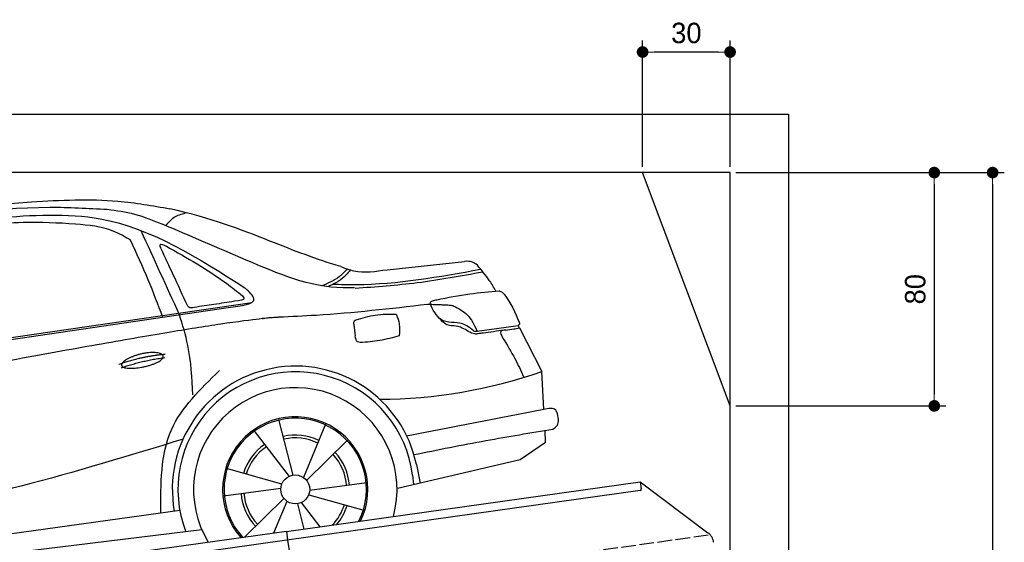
# Model space of a CAD drawing. Extents: x -311 to 6440, y -894 to 5824.
# Tile 6 of 6: x 3064 to 6440, y 4032 to 5824. Entities that reach past the tile are written whole.
import ezdxf

# ---------------------------------------------------------------- set-up
doc = ezdxf.new("R2010")
doc.units = 0
doc.header["$LTSCALE"] = 10
doc.header["$MEASUREMENT"] = 0
doc.linetypes.add('GEN3', pattern=[6.25, 5, -1.25])
doc.layers.get('0').update_dxf_attribs({"linetype": 'CONTINUOUS'})
doc.layers.get('DEFPOINTS').update_dxf_attribs({"linetype": 'CONTINUOUS'})
for name, color, linetype in [('3', 6, 'GEN3'), ('CAR', 1, 'CONTINUOUS'), ('SICHTBARE_KANTEN_DIN_', 7, 'CONTINUOUS')]:
    doc.layers.add(name, color=color, linetype=linetype)
doc.layers.add('AM_0', color=7, linetype='CONTINUOUS', lineweight=30)
doc.layers.add('AM_5', color=3, linetype='CONTINUOUS', lineweight=15)
doc.dimstyles.new('KLAUS_DXF', dxfattribs={"dimscale": 20, "dimtxt": 3.5, "dimasz": 2, "dimexe": 2, "dimexo": 1, "dimgap": 1.5, "dimtad": 1, "dimlfac": 0.1, "dimdsep": 46, "dimtxsty": 'STANDARD', "dimblk": 'DOT', "dimcen": 2, "dimclrd": 256, "dimclre": 256, "dimclrt": 2, "dimadec": 0, "dimazin": 0, "dimtfac": 1, "dimtmove": 2, "dimatfit": 3, "dimfxl": 1, "dimtolj": 1, "dimarcsym": 0})

# ---------------------------------------------------------------- blocks, each defined once
blk = doc.blocks.new('_DOT')
at = {"color": 0, "linetype": 'ByBlock'}
blk.add_line((-0.5, 0), (-1, 0), dxfattribs=at)
at = {"color": 0, "linetype": 'ByBlock', "const_width": 0.5}
blk.add_lwpolyline([(-0.25, 0, 1), (0.25, 0, 1)], format="xyb", close=True, dxfattribs=at)
blk = doc.blocks.new('*D5')
at = {"layer": 'AM_5', "lineweight": -2, "transparency": 16777216}
for p, q in [((5199.5, 5320), (5199.5, 5753.4)), ((5499.5, 5320), (5499.5, 5753.4)), ((5459.5, 5713.4), (5239.5, 5713.4))]:
    blk.add_line(p, q, dxfattribs=at)
at = {"layer": 'DEFPOINTS', "color": 0, "transparency": 16777216}
for p in [(5199.5, 5713.4), (5199.5, 5300), (5499.5, 5300)]:
    blk.add_point(p, dxfattribs=at)
at = {"layer": 'AM_5', "lineweight": -2, "transparency": 16777216, "xscale": 40, "yscale": 40, "zscale": 40, "rotation": 180}
blk.add_blockref('_DOT', (5199.5, 5713.4), dxfattribs=at)
at = {"layer": 'AM_5', "lineweight": -2, "transparency": 16777216, "xscale": 40, "yscale": 40, "zscale": 40}
blk.add_blockref('_DOT', (5499.5, 5713.4), dxfattribs=at)
at = {"layer": 'AM_5', "color": 2, "transparency": 16777216, "insert": (5349.5, 5778.4), "char_height": 70, "attachment_point": 5}
blk.add_mtext('\\A1;30', dxfattribs=at)
blk = doc.blocks.new('*D7')
at = {"layer": 'AM_5', "lineweight": -2, "transparency": 16777216}
for p, q in [((5519.5, 5300), (6239.5, 5300)), ((6199.5, 5260), (6199.5, 4540)), ((5519.5, 4500), (6239.5, 4500))]:
    blk.add_line(p, q, dxfattribs=at)
at = {"layer": 'DEFPOINTS', "color": 0, "transparency": 16777216}
for p in [(5499.5, 5300), (5499.5, 4500), (6199.5, 4500)]:
    blk.add_point(p, dxfattribs=at)
at = {"layer": 'AM_5', "lineweight": -2, "transparency": 16777216, "xscale": 40, "yscale": 40, "zscale": 40}
for p, rotation in [((6199.5, 5300), 90), ((6199.5, 4500), 270)]:
    blk.add_blockref('_DOT', p, dxfattribs=dict(at, rotation=rotation))
at = {"layer": 'AM_5', "color": 2, "transparency": 16777216, "insert": (6134.5, 4900), "char_height": 70, "attachment_point": 5, "rotation": 90}
blk.add_mtext('\\A1;80', dxfattribs=at)
blk = doc.blocks.new('*D13')
at = {"layer": 'AM_5', "lineweight": -2, "transparency": 16777216}
for p, q in [((5519.5, 5300), (6439.5, 5300)), ((6399.5, 5260), (6399.5, 1890)), ((6019.5, 1850), (6439.5, 1850))]:
    blk.add_line(p, q, dxfattribs=at)
at = {"layer": 'DEFPOINTS', "color": 0, "transparency": 16777216}
for p in [(5499.5, 5300), (5999.5, 1850), (6399.5, 1850)]:
    blk.add_point(p, dxfattribs=at)
at = {"layer": 'AM_5', "lineweight": -2, "transparency": 16777216, "xscale": 40, "yscale": 40, "zscale": 40}
for p, rotation in [((6399.5, 5300), 90), ((6399.5, 1850), 270)]:
    blk.add_blockref('_DOT', p, dxfattribs=dict(at, rotation=rotation))
at = {"layer": 'AM_5', "color": 2, "transparency": 16777216, "insert": (6334.5, 3575), "char_height": 70, "attachment_point": 5, "rotation": 90}
blk.add_mtext('\\A1;345', dxfattribs=at)
blk = doc.blocks.new('car_150_')
at = {"layer": 'CAR'}
for p, q in [((6993.7, 5277.2), (7129.2, 5288.8)), ((8349.8, 5065.2), (8614.8, 5095.9)), ((5703.5, 4603.8), (7806, 4931.3)), ((5748.6, 4619.9), (7887.1, 4949.3)), ((8659.8, 4857.1), (8801.1, 4877.5)), ((8805, 4869.2), (8883.2, 4720.4)), ((8891.2, 4589.9), (8883.2, 4720.4)), ((8033.2, 4358.3), (7982.9, 4548.5)), ((8143.1, 4534), (8068.7, 4350.5)), ((7897.5, 4510.1), (8019.3, 4353.9)), ((8898.1, 4478.2), (8895.6, 4518.3)), ((8079.5, 4340.6), (8219, 4479.2)), ((8810.7, 4417.6), (8898.1, 4478.2)), ((8391.6, 4316.2), (8810.7, 4417.6)), ((8455.6, 4397.8), (8469.1, 4334.6)), ((7994.7, 4327.2), (7804.9, 4378.7)), ((8442.3, 4361.7), (8446.4, 4329.7)), ((8286.5, 4333.3), (8090.4, 4305.9)), ((7795.4, 4285.5), (7991.5, 4312.9)), ((8087.2, 4291.6), (8277, 4240.1)), ((8002.4, 4278.2), (7867.9, 4144.6)), ((7969.2, 4159.6), (8013.2, 4268.3)), ((8048.7, 4260.5), (8071.6, 4173.8)), ((8127.2, 4182.1), (8062.7, 4264.8)), ((7646, 4233.7), (5761.2, 3956.2)), ((5689.3, 3904.2), (7721.3, 4169.7))]:
    blk.add_line(p, q, dxfattribs=at)
blk.add_circle((8041, 4309.4), 49.6, dxfattribs=at)
for centre, radius, start, end in [((8042.2, 4309.4), 422.7, 12.065, 190.707), ((8042.2, 4309.4), 403.4, 7.4461, 201.5292), ((8307.4, 6330.9), 1710.3, 270.6601, 289.6726), ((8041, 4309.4), 348.9, 345.0424, 211.6777), ((8041, 4309.4), 249, 334.6275, 221.995), ((8041, 4309.4), 244.1, 333.8517, 222.7626), ((8041, 4309.4), 186.2, 64.7762, 103.2667), ((8041, 4309.4), 186.2, 124.7762, 163.2667), ((8041, 4309.4), 176.5, 64.6018, 103.1816), ((8041, 4309.4), 176.5, 124.6018, 163.1816), ((8041, 4309.4), 176.5, 4.6018, 43.1816), ((8041, 4309.4), 186.2, 4.7762, 43.2667), ((8041, 4309.4), 186.2, 184.7762, 223.2667), ((8041, 4309.4), 176.5, 184.6018, 223.1816), ((8041, 4309.4), 176.5, 316.6896, 343.1816), ((8041, 4309.4), 186.2, 320.3371, 343.2667)]:
    blk.add_arc(centre, radius, start, end, dxfattribs=at)
for points, degree, knots in [([(7129.2, 5288.8), (7228.1, 5294.9), (7387.4, 5304.7), (7544.3, 5278.3), (7603.8, 5268.4)], 3, [0, 0, 0, 0, 296.050466, 476.332401, 476.332401, 476.332401, 476.332401]), ([(6590.3, 5194.3), (6790.1, 5231.4), (7055.2, 5280.6), (7323.2, 5267.8), (7389.2, 5264.7)], 3, [0, 0, 0, 0, 605.994997, 803.781644, 803.781644, 803.781644, 803.781644]), ([(8191, 5074.7), (8107.9, 5098.3), (7930.3, 5167), (7746.4, 5237.4), (7603.8, 5268.4)], 3, [5.571538, 5.571538, 5.571538, 5.571538, 32.165526, 64.936902, 64.936902, 64.936902, 64.936902]), ([(7010.2, 5233), (7130.8, 5242.4), (7438, 5266.3), (7702.5, 5100), (7863.2, 4999)], 3, [0, 0, 0, 0, 355.261483, 904.814862, 904.814862, 904.814862, 904.814862]), ([(7389.2, 5264.7), (7420.8, 5260.7), (7486.1, 5252.6), (7547.1, 5227.9), (7578.6, 5215.1)], 3, [0, 0, 0, 0, 95.129403, 196.544102, 196.544102, 196.544102, 196.544102]), ([(7590.1, 5210.4), (7598.8, 5221.2), (7616.6, 5243), (7643.8, 5250.6), (7657.5, 5254.4)], 3, [0, 0, 0, 0, 40.483158, 82.304269, 82.304269, 82.304269, 82.304269]), ([(7280.4, 5213.4), (7220.4, 5216.3), (7078, 5223.2), (6937, 5200.9), (6855.4, 5188)], 3, [0, 0, 0, 0, 179.578451, 426.729981, 426.729981, 426.729981, 426.729981]), ([(7469.5, 5159.8), (7450.1, 5170.8), (7392.1, 5203.7), (7325, 5209.6), (7280.4, 5213.4)], 3, [0, 0, 0, 0, 66.345015, 198.470892, 198.470892, 198.470892, 198.470892]), ([(8238.8, 5002.4), (8225.9, 5001.9), (8097.3, 4997.4), (7874.9, 5091.2), (7673.8, 5175.3), (7578.6, 5215.1)], 3, [0, 0, 0, 0, 38.601997, 385.248101, 697.121472, 697.121472, 697.121472, 697.121472]), ([(7582.2, 4896.4), (7565.7, 4939), (7531.3, 5028.2), (7490.7, 5114.7), (7469.5, 5159.8)], 3, [0, 0, 0, 0, 136.989327, 286.582756, 286.582756, 286.582756, 286.582756]), ([(7575.1, 5131.1), (7572.7, 5136.8), (7566.4, 5151.1), (7582.7, 5144.2), (7592.5, 5140)], 3, [0, 0, 0, 0, 14.214257, 36.026738, 36.026738, 36.026738, 36.026738]), ([(7668, 4935.3), (7650.2, 4969.8), (7620.8, 5036.6), (7588.5, 5099.8), (7575.1, 5131.1)], 3, [2.591518, 2.591518, 2.591518, 2.591518, 14.396583, 24.038621, 24.038621, 24.038621, 24.038621]), ([(7592.5, 5140), (7663.4, 5100.7), (7754.6, 5050.2), (7836.7, 4986.2), (7855.1, 4971.8)], 3, [0, 0, 0, 0, 242.296972, 312.074439, 312.074439, 312.074439, 312.074439]), ([(8213.4, 5067), (8204.8, 5057.5), (8180.8, 5030.7), (8147.4, 5016.7), (8125.8, 5007.6)], 3, [0, 0, 0, 0, 37.936628, 106.922734, 106.922734, 106.922734, 106.922734]), ([(8224.6, 5063.8), (8219.5, 5057.3), (8207.5, 5042.1), (8182.3, 5022), (8161, 5011.9), (8149.7, 5006.6)], 3, [0, 0, 0, 0, 24.71914, 58.083873, 95.394075, 95.394075, 95.394075, 95.394075]), ([(8163.6, 5014.3), (8190.3, 5013.8), (8360.5, 5010.7), (8528.5, 5042.5), (8670.3, 5069.3)], 3, [0, 0, 0, 0, 79.824219, 510.28314, 510.28314, 510.28314, 510.28314]), ([(8191, 5074.7), (8205.8, 5069.3), (8256.7, 5050.7), (8311.1, 5059.2), (8349.8, 5065.2)], 3, [0, 0, 0, 0, 46.804205, 160.961784, 160.961784, 160.961784, 160.961784]), ([(8659.2, 5083.2), (8653.8, 5087.2), (8640.8, 5096.8), (8624.4, 5096.2), (8614.8, 5095.9)], 3, [0, 0, 0, 0, 19.609343, 47.348199, 47.348199, 47.348199, 47.348199]), ([(8723.8, 4994.4), (8716.5, 5006.5), (8697.8, 5038.1), (8673.9, 5066), (8659.2, 5083.2)], 3, [0, 0, 0, 0, 42.278278, 110.016544, 110.016544, 110.016544, 110.016544]), ([(8240.9, 5001), (8312.1, 5006.7), (8458.8, 5018.5), (8603.3, 5046.3), (8677.8, 5060.7)], 3, [0, 0, 0, 0, 213.973217, 441.202015, 441.202015, 441.202015, 441.202015]), ([(7806, 4931.3), (7851.9, 4937.1), (7921.3, 4946), (7877.9, 4985.6), (7863.2, 4999)], 3, [0, 0, 0, 0, 93.644646, 141.842533, 141.842533, 141.842533, 141.842533]), ([(7855.1, 4971.8), (7856.9, 4969.4), (7866.6, 4956.8), (7844.9, 4954.5), (7827.4, 4952.7)], 3, [0, 0, 0, 0, 8.218705, 42.579443, 42.579443, 42.579443, 42.579443]), ([(8504.4, 4958.4), (8507.8, 4959.8), (8513.2, 4962), (8519, 4963.1), (8521.1, 4963.5)], 3, [0, 0, 0, 0, 10.993467, 17.505662, 17.505662, 17.505662, 17.505662]), ([(8521.1, 4963.5), (8558.7, 4971.4), (8629.4, 4986.3), (8701.3, 4992.4), (8734.9, 4995.3)], 3, [0, 0, 0, 0, 115.283952, 216.335245, 216.335245, 216.335245, 216.335245]), ([(8734.9, 4995.3), (8735.5, 4995.3), (8742.3, 4994.7), (8774, 4959.5), (8789.9, 4921.4), (8803.6, 4888.9)], 3, [0, 0, 0, 0, 1.734697, 20.495648, 128.700618, 128.700618, 128.700618, 128.700618]), ([(7690.7, 4930.9), (7682.9, 4929), (7673.3, 4926.7), (7668.9, 4934), (7668, 4935.3)], 3, [0, 0, 0, 0, 20.033107, 24.561149, 24.561149, 24.561149, 24.561149]), ([(7827.4, 4952.7), (7804.1, 4948.8), (7758.6, 4941.2), (7712.9, 4934.3), (7690.7, 4930.9)], 3, [0, 0, 0, 0, 70.948783, 138.444185, 138.444185, 138.444185, 138.444185]), ([(8489.1, 4946.9), (8362.2, 4931.3), (8192.7, 4910.5), (8022.3, 4901.3), (7979.4, 4899)], 3, [0, 0, 0, 0, 383.276615, 511.9713, 511.9713, 511.9713, 511.9713]), ([(8499.4, 4953.2), (8499.6, 4954.1), (8500.1, 4956.8), (8502.7, 4957.8), (8504.4, 4958.4)], 3, [0, 0, 0, 0, 2.821477, 7.666518, 7.666518, 7.666518, 7.666518]), ([(8514.3, 4920.1), (8507.6, 4929.7), (8500.3, 4940.1), (8499.5, 4952.2), (8499.4, 4953.2)], 3, [0, 0, 0, 0, 33.566473, 36.446484, 36.446484, 36.446484, 36.446484]), ([(8578.5, 4942.4), (8595.8, 4933.8), (8633.1, 4915.4), (8650.5, 4877.5), (8659.8, 4857.1)], 3, [0, 0, 0, 0, 56.143574, 121.02194, 121.02194, 121.02194, 121.02194]), ([(7687.8, 4631.1), (7684.2, 4688.1), (7678.4, 4781.5), (7650.4, 4870.6), (7639.4, 4905.3)], 3, [0, 0, 0, 0, 170.454794, 279.374153, 279.374153, 279.374153, 279.374153]), ([(8244.9, 4892.1), (8266.5, 4899), (8311.3, 4913.4), (8358.3, 4912.8), (8382.6, 4912.4)], 3, [0, 0, 0, 0, 67.706114, 140.005181, 140.005181, 140.005181, 140.005181]), ([(8382.6, 4912.4), (8386.9, 4901.5), (8396, 4877.8), (8394.2, 4852.5), (8393.3, 4838.9)], 3, [0, 0, 0, 0, 34.900949, 75.090232, 75.090232, 75.090232, 75.090232]), ([(8645.2, 4860.1), (8634.4, 4868.9), (8603, 4892.4), (8542.9, 4879.7), (8521, 4910.7), (8514.3, 4920.1)], 3, [0.658544, 0.658544, 0.658544, 0.658544, 4.748765, 12.290755, 15.589596, 15.589596, 15.589596, 15.589596]), ([(8581.1, 4874.9), (8574.1, 4874.8), (8553.6, 4874.6), (8539.3, 4890.4), (8529.9, 4900.7)], 3, [0, 0, 0, 0, 20.376363, 59.606847, 59.606847, 59.606847, 59.606847]), ([(8245.8, 4892.2), (8242.8, 4891.2), (8235.4, 4888.9), (8236.5, 4880.8), (8237.1, 4876.1)], 3, [0, 0, 0, 0, 8.69426, 20.870259, 20.870259, 20.870259, 20.870259]), ([(8629.7, 4855.7), (8623.1, 4860), (8608.2, 4869.6), (8590.8, 4873), (8581.1, 4874.9)], 3, [0, 0, 0, 0, 23.382166, 52.652276, 52.652276, 52.652276, 52.652276]), ([(8759.3, 4861.5), (8751.5, 4860.6), (8734.7, 4858.6), (8743.2, 4843.3), (8747.8, 4835.1)], 3, [0, 0, 0, 0, 18.78232, 40.52492, 40.52492, 40.52492, 40.52492]), ([(8757.3, 4861.2), (8766.9, 4862.5), (8782.9, 4864.6), (8798.7, 4867.9), (8805, 4869.2)], 3, [0, 0, 0, 0, 29.138804, 48.348385, 48.348385, 48.348385, 48.348385]), ([(8803.6, 4888.9), (8804.6, 4886.7), (8806.7, 4882.3), (8803, 4879.1), (8801.1, 4877.5)], 3, [0, 0, 0, 0, 6.560892, 13.117252, 13.117252, 13.117252, 13.117252]), ([(8260.3, 4814.7), (8256.8, 4815.3), (8246, 4817.1), (8244, 4829), (8242.7, 4837)], 3, [0, 0, 0, 0, 9.934216, 31.059147, 31.059147, 31.059147, 31.059147]), ([(8393.3, 4838.9), (8371.3, 4832.7), (8327.5, 4820.2), (8282.1, 4816.4), (8259.4, 4814.5)], 3, [0, 0, 0, 0, 68.25117, 136.398239, 136.398239, 136.398239, 136.398239]), ([(8664.2, 4847.7), (8660, 4847.2), (8647.9, 4845.9), (8636.9, 4851.8), (8629.7, 4855.7)], 3, [0, 0, 0, 0, 12.334473, 36.077303, 36.077303, 36.077303, 36.077303]), ([(8645.2, 4860.1), (8647, 4858.9), (8651.5, 4856.3), (8656.7, 4856.7), (8659.8, 4857.1)], 3, [0.11133, 0.11133, 0.11133, 0.11133, 0.733961, 1.64284, 1.64284, 1.64284, 1.64284]), ([(8752.5, 4860.5), (8727.9, 4857.2), (8698.8, 4853.2), (8669.8, 4848.6), (8664.2, 4847.7)], 3, [0, 0, 0, 0, 7.10149, 8.807008, 8.807008, 8.807008, 8.807008]), ([(8747.8, 4835.1), (8762.5, 4811.6), (8789.4, 4768.5), (8811, 4722.5), (8820.8, 4701.6)], 3, [0, 0, 0, 0, 83.27798, 152.299671, 152.299671, 152.299671, 152.299671]), ([(7442.5, 4729.7), (7440.4, 4737.7), (7458.8, 4757), (7537.7, 4789), (7634.5, 4769.9), (7553.7, 4725.9), (7469.8, 4714.2), (7444.6, 4721.7), (7442.5, 4729.7)], 5, [0, 0, 0, 0, 0, 0, 0.300106, 0.500106, 0.700106, 1, 1, 1, 1, 1, 1]), ([(7581.1, 4224.1), (7579.8, 4324.9), (7577.1, 4516.8), (7713.1, 4650.8), (7777.7, 4714.5)], 3, [0, 0, 0, 0, 288.299349, 549.189347, 549.189347, 549.189347, 549.189347]), ([(8935.7, 4582.7), (8934.4, 4584.7), (8925.5, 4598.3), (8907, 4593.8), (8891.2, 4589.9)], 3, [0, 0, 0, 0, 6.947087, 47.332504, 47.332504, 47.332504, 47.332504]), ([(8922.6, 4523), (8927.9, 4526.8), (8946.9, 4540.2), (8940.4, 4564.9), (8935.7, 4582.7)], 3, [0, 0, 0, 0, 18.607322, 66.126339, 66.126339, 66.126339, 66.126339]), ([(8446.2, 4431.7), (8528.5, 4449), (8686.8, 4482.3), (8846.1, 4509.8), (8922.6, 4523)], 3, [0, 0, 0, 0, 252.396589, 485.064773, 485.064773, 485.064773, 485.064773]), ([(7654.8, 4478.5), (7470.6, 4420.5), (6844.5, 4223.3), (6193.7, 4129.8), (5734.4, 4063.7)], 3, [0, 0, 0, 0, 579.00444, 1967.110779, 1967.110779, 1967.110779, 1967.110779])]:
    blk.add_open_spline(points, degree=degree, knots=knots, dxfattribs=at)
for points, degree in [([(7639.4, 4905.3), (7594.8, 5000.9), (7550.3, 5096.5), (7505.7, 5192.1)], 3), ([(8578.5, 4942.4), (8576.8, 4945.2), (8489.1, 4946.9)], 2), ([(7979.4, 4899), (7725, 4888.3), (5338.8, 4399.4)], 2), ([(8237.1, 4876.1), (8239, 4863.1), (8240.8, 4850), (8242.7, 4837)], 3), ([(8805, 4869.2), (8803.7, 4871.9), (8802.4, 4874.7), (8801.1, 4877.5)], 3), ([(7432.9, 4733.6), (7502, 4760.2), (7591.2, 4770)], 2), ([(7441.9, 4722), (7513, 4747.3), (7590.2, 4757.9)], 2), ([(8891.2, 4589.9), (8734.4, 4558.1), (8577.5, 4526.3), (8420.6, 4494.5)], 3)]:
    blk.add_open_spline(points, degree=degree, dxfattribs=at)

msp = doc.modelspace()

# ---------------------------------------------------------------- linework, layer by layer
for p, q in [((-0.481, 5500.005), (5699.503, 5500.005)), ((5699.503, 5500.005), (5699.503, 1850.005)), ((5499.51, 4500.005), (5199.51, 5300.005)), ((3978.526, 4069.409), (5191.605, 4239.896)), ((5191.605, 4239.896), (5195.084, 4215.139)), ((5191.605, 4239.896), (5423.542, 4065.119)), ((5190.829, 4209.492), (3979.731, 4039.283)), ((3438.691, 3994.55), (3978.387, 4070.399)), ((3978.387, 4070.399), (3982.702, 4039.701)), ((3979.731, 4039.283), (3445.976, 3964.269)), ((3982.702, 4039.701), (3989.78, 3989.338))]:
    msp.add_line(p, q)
for centre, radius, start, end in [((5190.133, 4214.443), 5, 278, 8), ((5393.451, 4025.187), 50, 8, 53)]:
    msp.add_arc(centre, radius, start, end)
at = {"layer": '3'}
msp.add_line((423.4, 3354.675), (5430.808, 4058.42), dxfattribs=at)
at = {"layer": 'SICHTBARE_KANTEN_DIN_'}
for p, q in [((5499.51, 5300.005), (199.486, 5300.005)), ((5499.51, -399.995), (5499.51, 5300.005))]:
    msp.add_line(p, q, dxfattribs=at)

# ---------------------------------------------------------------- block references
at = {"layer": 'AM_0', "rotation": 359.5505213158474}
msp.add_blockref('car_150_', (-4065.797, -32.568), dxfattribs=at)

# ---------------------------------------------------------------- dimensions: what is measured, and where the dimension line sits
at = {"layer": 'AM_5'}
dim = msp.add_linear_dim(base=(5199.51, 5713.363), p1=(5499.51, 5300.005), p2=(5199.51, 5300.005), dimstyle='KLAUS_DXF', override={"dimtzin": 7}, dxfattribs=at)
dim.commit()
dim.dimension.update_dxf_attribs({"geometry": '*D5', "text_midpoint": (5349.51, 5778.363)})
dim = msp.add_linear_dim(base=(6199.51, 4500.005), p1=(5499.51, 5300.005), p2=(5499.51, 4500.005), angle=90, dimstyle='KLAUS_DXF', override={"dimtzin": 7}, dxfattribs=at)
dim.commit()
dim.dimension.update_dxf_attribs({"geometry": '*D7', "text_midpoint": (6134.51, 4900.005)})
dim = msp.add_linear_dim(base=(6399.51, 1850.005), p1=(5499.51, 5300.005), p2=(5999.51, 1850.005), angle=90, dimstyle='KLAUS_DXF', dxfattribs=at)
dim.commit()
dim.dimension.update_dxf_attribs({"geometry": '*D13', "text_midpoint": (6334.51, 3575.005)})

doc.saveas('drawing.dxf')
